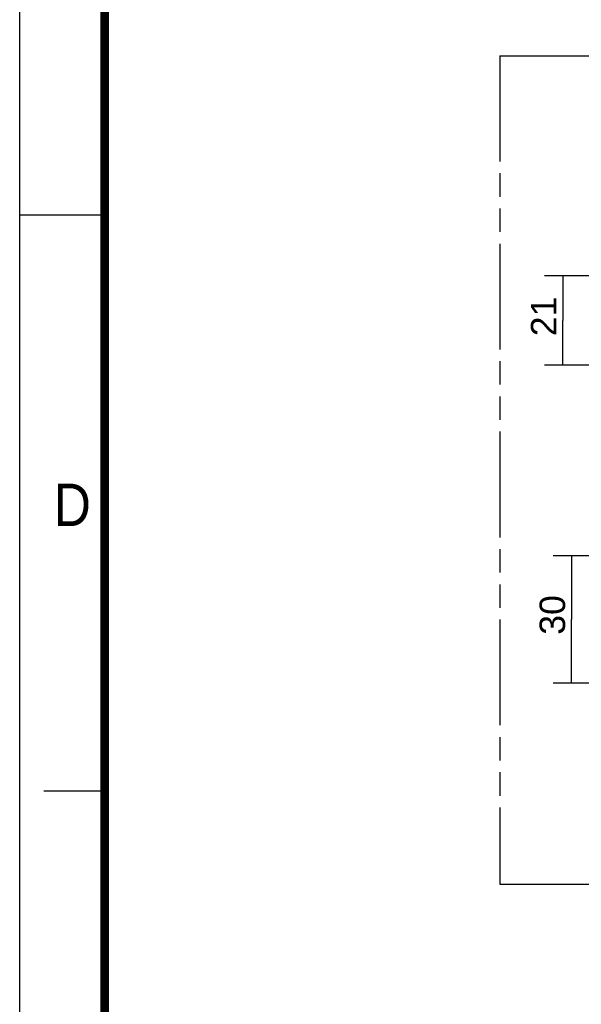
# Model space of a CAD drawing. Header units: millimetres. Extents: x 0 to 210, y 0 to 297.
# Tile 2 of 13: x 0 to 46, y 83 to 165. Entities that reach past the tile are written whole.
import ezdxf
from ezdxf.enums import TextEntityAlignment as Align

# ---------------------------------------------------------------- set-up
doc = ezdxf.new("R2010")
doc.units = ezdxf.units.MM
doc.header["$LTSCALE"] = 19.36
doc.linetypes.add('PHANTOM', pattern=[0.8, 0.45, -0.05, 0.1, -0.05, 0.1, -0.05])
doc.layers.get('0').update_dxf_attribs({"linetype": 'CONTINUOUS'})
doc.layers.add('DEFAULT_3', color=7, linetype='PHANTOM')
doc.layers.add('Z_DIM_2D', color=7, linetype='CONTINUOUS')
doc.styles.add('TEXTSTYLE_2', font='txt', dxfattribs={"width": 0.75})
doc.styles.add('TEXTSTYLE_3', font='arial.ttf')
doc.dimstyles.new('DIMSTYLE_2', dxfattribs={"dimtxt": 2.1, "dimasz": 3.5, "dimexe": 1.5, "dimexo": 0, "dimgap": 0.525, "dimtad": 1, "dimlfac": 2.857143, "dimdsep": 46, "dimtxsty": 'TEXTSTYLE_3', "dimblk": '_FILLED', "dimblk1": '_FILLED', "dimblk2": '_FILLED', "dimcen": 0.09, "dimclrt": 5, "dimazin": 2, "dimtp": 0.2, "dimtm": 0.2, "dimtfac": 1, "dimtofl": 0, "dimtmove": 0, "dimatfit": 3, "dimldrblk": '_FILLED', "dimfxl": 0, "dimtolj": 1, "dimarcsym": 0})

# ---------------------------------------------------------------- blocks, each defined once
blk = doc.blocks.new('*D3')
at = {"layer": 'Z_DIM_2D', "color": 2, "linetype": 'Continuous', "transparency": 16777216}
for p, q in [((48.126, 120.407), (43.938, 120.407)), ((45.438, 120.407), (45.438, 115.157)), ((45.438, 109.907), (45.438, 115.157)), ((48.126, 109.907), (43.938, 109.907))]:
    blk.add_line(p, q, dxfattribs=at)
at = {"layer": 'Z_DIM_2D', "color": 5, "linetype": 'Continuous', "transparency": 16777216, "style": 'TEXTSTYLE_3'}
blk.add_text('30', height=2.1, rotation=90, dxfattribs=at).set_placement((44.913, 115.534), align=Align.CENTER)
blk = doc.blocks.new('_FILLED')
at = {"color": 0, "linetype": 'ByBlock'}
blk.add_solid([(0, 0), (-1, 0.125), (-1, -0.125)], dxfattribs=at)
blk = doc.blocks.new('_NONE')
blk = doc.blocks.new('*D4')
at = {"layer": 'Z_DIM_2D', "color": 2, "linetype": 'Continuous', "transparency": 16777216}
for p, q in [((58.941, 143.47), (43.224, 143.47)), ((44.724, 143.47), (44.724, 139.795)), ((44.724, 136.12), (44.724, 139.795)), ((47.776, 136.12), (43.224, 136.12))]:
    blk.add_line(p, q, dxfattribs=at)
at = {"layer": 'Z_DIM_2D', "color": 5, "linetype": 'Continuous', "transparency": 16777216, "style": 'TEXTSTYLE_3'}
blk.add_text('21', height=2.1, rotation=90, dxfattribs=at).set_placement((44.199, 140.133), align=Align.CENTER)

msp = doc.modelspace()

# ---------------------------------------------------------------- linework, layer by layer
at = {"color": 2, "linetype": 'Continuous'}
for p, q in [((0, 0), (0, 297)), ((0, 148.5), (7, 148.5)), ((7, 101), (2, 101))]:
    msp.add_line(p, q, dxfattribs=at)
at = {"color": 7, "linetype": 'Continuous', "const_width": 0.7}
msp.add_lwpolyline([(7, 7), (7, 290)], dxfattribs=at)
at = {"layer": 'DEFAULT_3', "color": 91, "linetype": 'PHANTOM', "true_color": 0x80ff80}
for p, q in [((39.5369, 161.6167), (39.5369, 93.3462)), ((39.5369, 161.6167), (176.0778, 161.6167)), ((39.5369, 93.3462), (176.0778, 93.3462))]:
    msp.add_line(p, q, dxfattribs=at)

# ---------------------------------------------------------------- texts
at = {"color": 5, "linetype": 'Continuous', "style": 'TEXTSTYLE_2', "width": 0.904762}
msp.add_text('D', height=3.5, dxfattribs=at).set_placement((2.8073, 122.8572))

# ---------------------------------------------------------------- dimensions: what is measured, and where the dimension line sits
at = {"layer": 'Z_DIM_2D', "color": 2, "linetype": 'Continuous'}
for base, p1, p2, picture, middle in [((44.7241, 136.1199), (58.9411, 143.4699), (47.7761, 136.1199), '*D4', (44.7241, 139.9052)), ((45.4384, 109.9067), (48.1261, 120.4067), (48.1261, 109.9067), '*D3', (45.4384, 115.5323))]:
    dim = msp.add_linear_dim(base=base, p1=p1, p2=p2, angle=270, dimstyle='DIMSTYLE_2', override={"dimblk1": 'NONE', "dimblk2": 'NONE', "dimsah": 1}, dxfattribs=at)
    dim.commit()
    dim.dimension.update_dxf_attribs({"geometry": picture, "text_midpoint": middle, "dimtype": 160})

doc.saveas('drawing.dxf')
